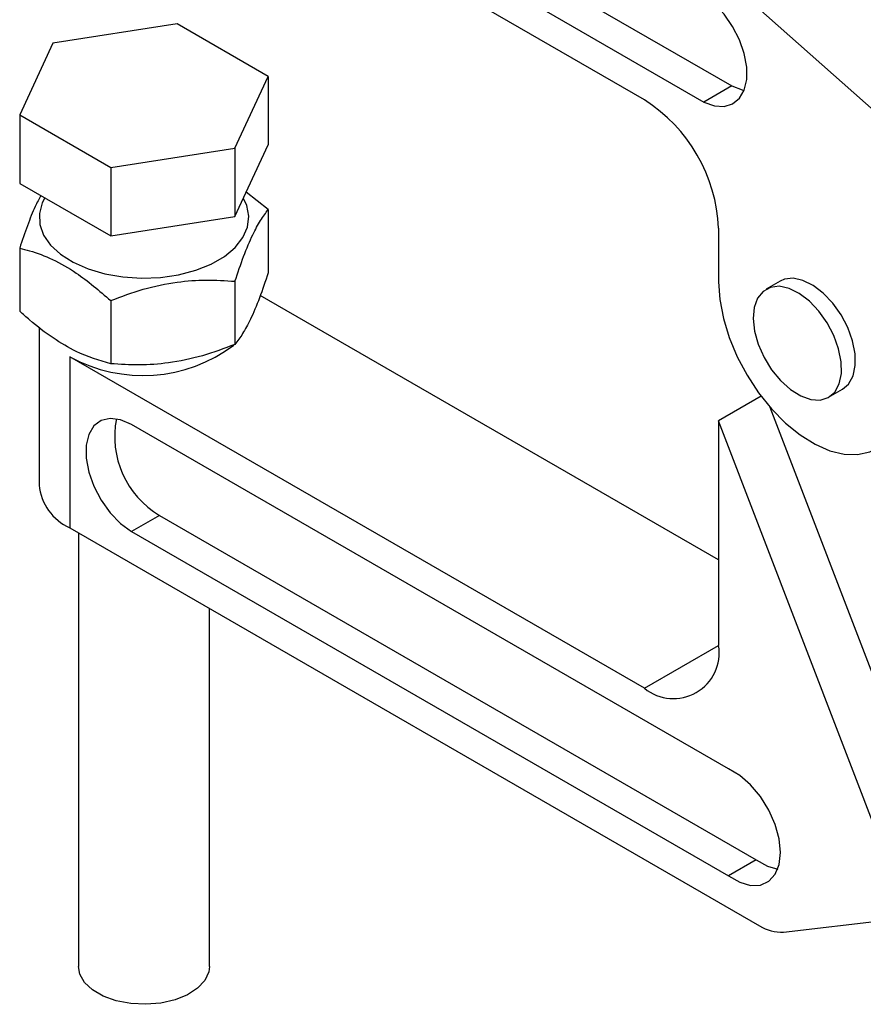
# Model space of a CAD drawing. Extents: x 33 to 398, y 17 to 277.
# Tile 5 of 7: x 297 to 340, y 174 to 224. Entities that reach past the tile are written whole.
import ezdxf

# ---------------------------------------------------------------- set-up
doc = ezdxf.new("R2010")
doc.units = 0
doc.layers.get('0').update_dxf_attribs({"linetype": 'CONTINUOUS'})

msp = doc.modelspace()

# ---------------------------------------------------------------- linework, layer by layer
at = {"color": 7, "linetype": 'CONTINUOUS'}
for p, q in [((303.8839, 237.6552), (333.54, 220.5351)), ((329.1055, 219.8292), (299.8784, 236.7016)), ((302.4697, 236.8388), (332.1257, 219.7187)), ((347.2961, 213.4974), (333.1018, 226.0836)), ((305.3432, 223.6925), (299.0228, 222.7149)), ((309.97, 221.0215), (305.3432, 223.6925)), ((299.0228, 222.7149), (297.3293, 219.0662)), ((308.2765, 217.3728), (309.97, 221.0215)), ((309.97, 221.0215), (309.97, 217.5376)), ((333.54, 220.5351), (332.1257, 219.7187)), ((297.3293, 219.0662), (301.9561, 216.3952)), ((297.3293, 219.0662), (297.3293, 215.5823)), ((308.2765, 213.8889), (309.97, 217.5376)), ((301.9561, 216.3952), (308.2765, 217.3728)), ((308.2765, 217.3728), (308.2765, 213.8889)), ((301.9561, 216.3952), (301.9561, 212.9113)), ((297.3293, 215.5823), (301.9561, 212.9113)), ((309.97, 214.2454), (308.8551, 215.1357)), ((309.97, 214.2454), (309.97, 211.0313)), ((300.3163, 213.8579), (300.3163, 213.8381)), ((301.9561, 212.9113), (308.2765, 213.8889)), ((332.8767, 213.2972), (332.8767, 210.5754)), ((297.3293, 212.2901), (297.3293, 209.076)), ((308.2765, 210.5967), (308.2765, 207.3827)), ((336.0034, 210.6038), (335.2963, 210.1956)), ((301.9561, 209.6191), (301.9561, 206.405)), ((332.8767, 196.4206), (309.5668, 209.8772)), ((298.3163, 208.2603), (298.3163, 200.2291)), ((299.8784, 206.7618), (299.8784, 198.052)), ((329.1055, 189.8894), (299.8784, 206.7618)), ((338.471, 204.6962), (339.1782, 205.1044)), ((335.0406, 204.7479), (332.8767, 203.4987)), ((335.4883, 204.1956), (341.4423, 188.6672)), ((342.5648, 178.2317), (332.8767, 203.4987)), ((332.8767, 203.4987), (332.8767, 192.0672)), ((333.3793, 185.7891), (303.0185, 203.316)), ((304.4327, 198.6888), (303.0185, 197.8724)), ((304.4327, 198.6888), (334.7935, 181.1619)), ((299.8784, 198.052), (334.9615, 177.799)), ((300.3163, 197.7992), (300.3163, 175.7329)), ((303.0185, 197.8724), (333.3793, 180.3455)), ((306.983, 175.7329), (306.983, 193.9507)), ((334.7935, 181.1619), (333.3793, 180.3455)), ((336.1754, 177.487), (342.5648, 178.2317))]:
    msp.add_line(p, q, dxfattribs=at)
at = {"color": 8, "linetype": 'CONTINUOUS'}
msp.add_line((329.1055, 189.8894), (332.8767, 192.0665), dxfattribs=at)
at = {"color": 7, "linetype": 'CONTINUOUS', "flags": 128}
for points in [[(332.1257, 219.7187), (332.6599, 219.5273), (333.1568, 219.4953), (333.5901, 219.6243), (333.9369, 219.9076), (334.1788, 220.3302), (334.3031, 220.8697), (334.3031, 221.4975), (334.1788, 222.1804), (333.9369, 222.8823), (333.5901, 223.566), (333.1568, 224.1954), (332.6599, 224.737), (332.1257, 225.1623)], [(333.54, 220.5351), (334.0741, 220.3437), (334.1766, 220.3245)], [(298.6088, 214.8437), (298.478, 214.5904), (298.3284, 214.0453), (298.3499, 213.4934), (298.5417, 212.9527), (298.8976, 212.4404), (299.4063, 211.973), (300.0514, 211.5656), (300.8122, 211.2312), (301.6641, 210.9806), (302.5798, 210.8218), (303.53, 210.76), (304.484, 210.7972), (305.4111, 210.932), (306.2817, 211.1603), (307.0677, 211.4747), (307.7438, 211.865), (308.2883, 212.3187), (308.6837, 212.8213), (308.9173, 213.3565), (308.9816, 213.9072), (308.8746, 214.4557), (308.7068, 214.8161)], [(332.8767, 210.5754), (332.9378, 209.6672), (333.1192, 208.7121), (333.4164, 207.7347), (333.8217, 206.7604), (334.3245, 205.8145), (334.9119, 204.9213), (335.5687, 204.1041), (336.2778, 203.3839), (337.0208, 202.7794), (337.7787, 202.3063), (338.5316, 201.9768), (339.2602, 201.7995), (339.9456, 201.7789), (340.57, 201.9155), (341.1174, 202.2059), (341.5734, 202.6425), (341.9263, 203.214), (342.167, 203.9056)], [(339.1782, 205.1044), (339.4868, 205.3712), (339.713, 205.783), (339.8247, 206.3065), (339.816, 206.9133), (339.6874, 207.5709), (339.4457, 208.2438), (339.104, 208.8956), (338.6807, 209.4913), (338.1987, 209.9988), (337.6839, 210.3906), (337.1641, 210.6456), (336.6673, 210.7502), (336.2203, 210.6987), (336.0034, 210.6038)], [(336.5307, 205.0893), (337.0516, 204.7637), (337.5633, 204.5826), (338.0385, 204.556), (338.4513, 204.6851), (338.7797, 204.963), (339.0059, 205.3748), (339.1176, 205.8983), (339.1089, 206.5051), (338.9802, 207.1627), (338.7386, 207.8356), (338.3969, 208.4874), (337.9736, 209.0831), (337.4916, 209.5906), (336.9768, 209.9824), (336.457, 210.2374), (335.9602, 210.342), (335.5132, 210.2904), (335.14, 210.0855), (334.8609, 209.7383), (334.6908, 209.2675), (334.6389, 208.6985), (334.7081, 208.062), (334.8945, 207.3922), (335.1882, 206.7253), (335.5732, 206.0973), (336.0289, 205.542), (336.5307, 205.0893)], [(303.0185, 203.316), (302.4594, 203.5531), (301.934, 203.6199), (301.4722, 203.5126), (301.1006, 203.2373), (300.8403, 202.8098), (300.7064, 202.2546), (300.7064, 201.6033), (300.8403, 200.8934), (301.1006, 200.1654), (301.4722, 199.4611), (301.934, 198.8206), (302.4594, 198.2808), (303.0185, 197.8724)], [(333.3793, 180.3455), (333.95, 180.0185), (334.5037, 179.8586), (335.0084, 179.875), (335.4349, 180.0669), (335.7584, 180.4231), (335.9603, 180.923), (336.029, 181.5377), (335.9603, 182.2316), (335.7584, 182.9646), (335.4349, 183.6943), (335.0084, 184.3786), (334.5037, 184.9777), (333.95, 185.4571), (333.3793, 185.7891)], [(334.7935, 181.1619), (335.3642, 180.8349), (335.8846, 180.6798)], [(306.983, 175.7329), (306.9478, 175.454), (306.7475, 175.0224), (306.3802, 174.6292), (305.8656, 174.2954), (305.2317, 174.0391), (304.5124, 173.8742), (303.7466, 173.8094), (302.9756, 173.8484), (302.2409, 173.9889), (301.5822, 174.2235), (301.0349, 174.5394), (300.6286, 174.9197), (300.3852, 175.3438), (300.3163, 175.7329)]]:
    msp.add_lwpolyline(points, dxfattribs=at)
at = {"color": 7, "linetype": 'CONTINUOUS'}
for centre, radius, start, end in [((324.6889, 212.9246), 8.1963, 2.60547, 57.39452), ((303.5951, 213.4827), 7.6801, 241.05734, 306.99405), ((306.8552, 202.7113), 4.6957, 169.08409, 238.94218), ((300.9593, 200.4766), 2.6546, 185.34865, 245.97148), ((330.5777, 191.6942), 2.3291, 230.79671, 9.21406), ((336.0455, 179.4988), 2.016, 237.47337, 273.6956)]:
    msp.add_arc(centre, radius, start, end, dxfattribs=at)
for points, knots in [([(298.4062, 214.9606), (298.3095, 214.7817), (298.0812, 214.3594), (297.7174, 213.4403), (297.4595, 212.6758), (297.3293, 212.2901)], [0, 0, 0, 0, 0.2669889, 0.6301358, 1, 1, 1, 1]), ([(308.2765, 210.5967), (308.4235, 211.0328), (308.7206, 211.9143), (309.1609, 212.9512), (309.5818, 213.7284), (309.8398, 214.072), (309.97, 214.2454)], [0, 0, 0, 0, 0.2646049, 0.5349479, 0.7653431, 1, 1, 1, 1]), ([(297.3293, 212.2901), (297.4972, 212.2464), (298.0447, 212.104), (299.0045, 211.7386), (300.4047, 210.9518), (301.3771, 210.1165), (301.9561, 209.6191)], [0, 0, 0, 0, 0.1113114, 0.3629253, 0.6206139, 1, 1, 1, 1]), ([(309.97, 211.0313), (309.823, 210.5953), (309.5259, 209.7137), (309.0856, 208.6769), (308.6647, 207.8997), (308.4067, 207.5561), (308.2765, 207.3827)], [0, 0, 0, 0, 0.264605, 0.5349476, 0.7653431, 1, 1, 1, 1]), ([(301.9561, 209.6191), (302.5047, 209.8233), (303.6137, 210.2362), (305.2569, 210.5786), (306.8276, 210.692), (307.7906, 210.6287), (308.2765, 210.5967)], [0, 0, 0, 0, 0.264605, 0.5349475, 0.7653431, 1, 1, 1, 1]), ([(301.9561, 206.405), (301.3771, 206.5761), (300.4145, 206.8606), (299.0148, 207.6862), (298.0544, 208.4275), (297.4972, 208.9258), (297.3293, 209.076)], [0, 0, 0, 0, 0.37938429, 0.63064225, 0.88868911, 1, 1, 1, 1]), ([(308.2765, 207.3827), (307.7279, 207.1784), (306.6189, 206.7656), (304.9757, 206.4231), (303.405, 206.3097), (302.442, 206.3731), (301.9561, 206.405)], [0, 0, 0, 0, 0.2646049, 0.5349479, 0.7653431, 1, 1, 1, 1])]:
    msp.add_open_spline(points, degree=3, knots=knots, dxfattribs=at)

doc.saveas('drawing.dxf')
